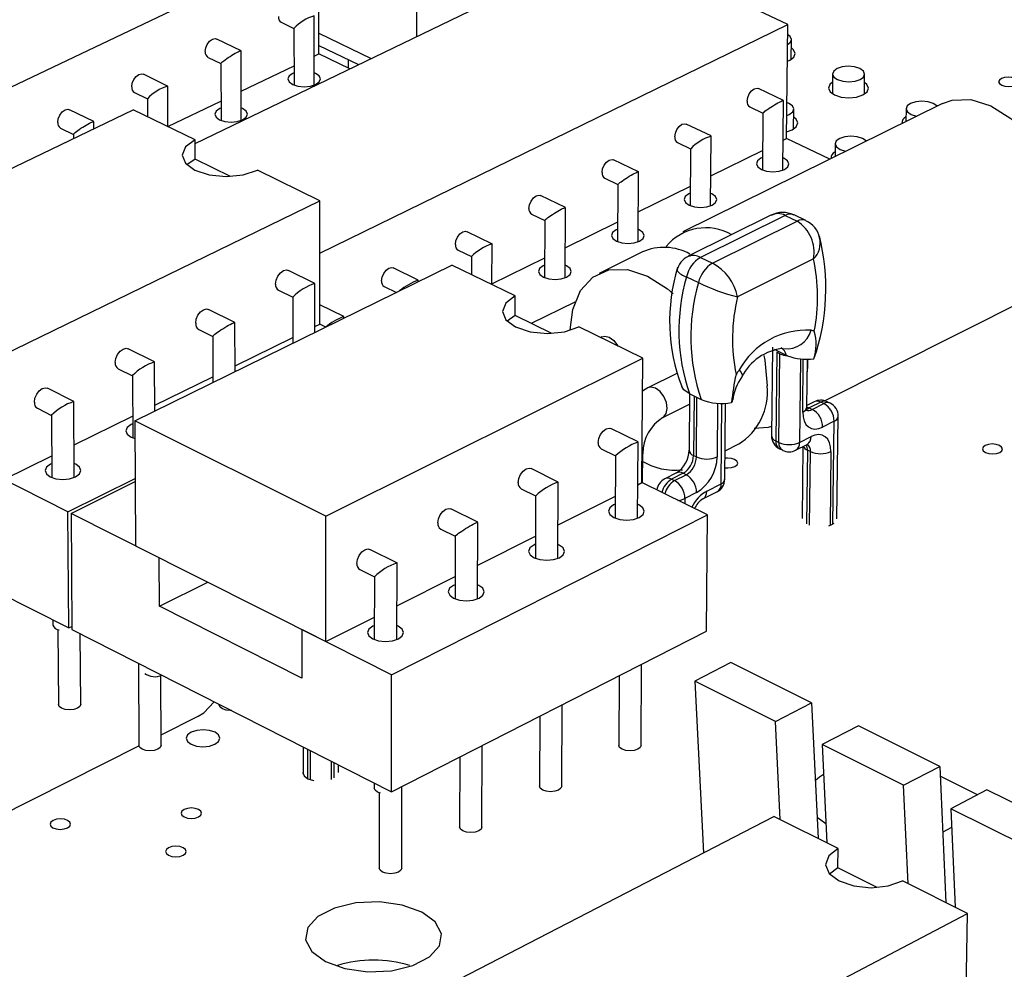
# Model space of a CAD drawing. Extents: x 0 to 211, y 0 to 143.
# Tile 6 of 12: x 133 to 153, y 103 to 122. Entities that reach past the tile are written whole.
import ezdxf

# ---------------------------------------------------------------- set-up
doc = ezdxf.new("R2010")
doc.units = 0
doc.layers.get('0').update_dxf_attribs({"linetype": 'CONTINUOUS'})

msp = doc.modelspace()

# ---------------------------------------------------------------- linework, layer by layer
at = {"color": 7, "linetype": 'CONTINUOUS'}
for p, q in [((132.464, 120.973), (138.973, 124.08)), ((136.414, 119.872), (145.068, 124.049)), ((138.974, 121.726), (138.973, 124.08)), ((148.688, 122.337), (147.476, 122.91)), ((138.193, 122.382), (138.46, 122.254)), ((138.88, 121.083), (138.88, 122.516)), ((138.46, 122.256), (138.461, 121.082)), ((138.996, 117.6), (148.688, 122.337)), ((148.662, 119.973), (148.688, 122.337)), ((137.364, 121.792), (136.862, 122.035)), ((148.76, 121.615), (148.765, 122.025)), ((137.369, 120.353), (137.366, 121.789)), ((138.974, 121.904), (139.799, 121.506)), ((136.679, 121.656), (136.946, 121.527)), ((138.88, 121.681), (138.974, 121.726)), ((139.615, 121.417), (138.974, 121.726)), ((139.58, 121.612), (139.58, 121.434)), ((136.946, 121.529), (136.949, 120.352)), ((137.368, 120.953), (138.461, 121.479)), ((135.843, 121.061), (135.341, 121.305)), ((149.617, 121.314), (149.612, 120.903)), ((150.276, 120.895), (150.281, 121.306)), ((135.848, 120.222), (135.844, 121.059)), ((148.599, 120.764), (148.084, 121.009)), ((135.156, 120.926), (135.423, 120.796)), ((135.423, 120.798), (135.425, 120.428)), ((135.849, 120.221), (136.948, 120.751)), ((148.585, 119.319), (148.601, 120.762)), ((128.566, 117.418), (135.131, 120.571)), ((134.313, 120.327), (133.811, 120.572)), ((136.413, 119.946), (135.131, 120.571)), ((151.891, 120.699), (146.514, 118.04)), ((147.903, 120.628), (148.175, 120.498)), ((148.81, 120.173), (148.814, 120.585)), ((151.139, 120.593), (151.136, 120.325)), ((148.175, 120.5), (148.163, 119.323)), ((133.626, 120.192), (133.893, 120.061)), ((134.315, 120.179), (134.315, 120.324)), ((147.102, 120.028), (146.587, 120.274)), ((133.893, 120.063), (133.893, 119.977)), ((136.415, 119.547), (136.413, 119.946)), ((147.09, 118.58), (147.103, 120.026)), ((148.592, 119.938), (148.662, 119.973)), ((149.558, 119.545), (148.662, 119.973)), ((146.404, 119.892), (146.677, 119.762)), ((146.677, 119.763), (146.667, 118.583)), ((147.096, 119.2), (148.167, 119.729)), ((149.671, 119.867), (149.667, 119.599)), ((136.415, 119.547), (136.243, 119.432)), ((137.145, 119.19), (136.415, 119.547)), ((145.597, 119.288), (145.082, 119.536)), ((138.995, 118.688), (137.702, 119.318)), ((144.898, 119.153), (145.171, 119.021)), ((145.587, 117.837), (145.598, 119.286)), ((145.171, 119.023), (145.163, 117.84)), ((145.592, 118.459), (146.671, 118.991)), ((144.083, 118.544), (143.569, 118.793)), ((132.429, 115.491), (138.995, 118.688)), ((138.996, 116.131), (138.995, 118.688)), ((144.076, 117.091), (144.084, 118.542)), ((143.383, 118.41), (143.657, 118.277)), ((148.34, 118.386), (146.626, 117.537)), ((148.635, 118.382), (146.88, 117.512)), ((148.635, 118.382), (148.883, 118.263)), ((149.066, 118.275), (148.818, 118.394)), ((143.657, 118.279), (143.651, 117.093)), ((144.08, 117.714), (145.166, 118.249)), ((147.129, 117.392), (148.883, 118.263)), ((142.561, 117.796), (142.048, 118.046)), ((142.56, 116.95), (142.563, 117.794)), ((141.861, 117.662), (142.135, 117.529)), ((142.135, 117.53), (142.134, 117.158)), ((142.56, 116.964), (143.653, 117.503)), ((145.678, 117.627), (144.779, 117.182)), ((146.88, 117.512), (147.129, 117.392)), ((149.224, 117.481), (147.648, 116.696)), ((135.165, 114.126), (141.732, 117.354)), ((141.032, 117.044), (140.518, 117.295)), ((143.044, 116.714), (141.732, 117.354)), ((138.892, 116.976), (138.344, 117.245)), ((146.591, 117.113), (146.84, 116.993)), ((138.894, 115.959), (138.894, 116.974)), ((140.33, 116.911), (140.581, 116.788)), ((141.033, 117.01), (141.033, 117.042)), ((138.142, 116.833), (138.435, 116.689)), ((138.435, 116.691), (138.436, 115.734)), ((143.042, 116.312), (143.044, 116.714)), ((149.45, 114.545), (153.855, 116.761)), ((139.494, 116.288), (138.996, 116.533)), ((143.379, 116.148), (144.285, 116.596)), ((137.237, 116.165), (136.689, 116.436)), ((139.495, 116.254), (139.495, 116.286)), ((143.042, 116.312), (142.873, 116.196)), ((143.803, 115.94), (143.042, 116.312)), ((137.241, 115.146), (137.238, 116.163)), ((138.894, 116.08), (138.996, 116.131)), ((139.12, 116.07), (138.996, 116.131)), ((145.687, 115.426), (144.362, 116.072)), ((136.486, 116.023), (136.779, 115.878)), ((136.779, 115.88), (136.782, 114.921)), ((137.241, 115.268), (138.436, 115.855)), ((144.837, 115.87), (144.806, 115.855)), ((148.371, 115.656), (148.352, 113.821)), ((135.572, 115.35), (135.025, 115.621)), ((148.406, 115.611), (148.653, 115.49)), ((148.463, 115.548), (148.443, 113.713)), ((148.525, 115.518), (148.463, 115.548)), ((148.505, 113.683), (148.525, 115.518)), ((148.684, 115.477), (148.653, 115.49)), ((135.578, 114.329), (135.574, 115.347)), ((139.12, 112.153), (145.687, 115.426)), ((145.668, 112.849), (145.687, 115.426)), ((149.083, 114.413), (149.094, 115.408)), ((149.096, 115.274), (149.091, 115.144)), ((149.094, 115.409), (149.096, 115.274)), ((134.82, 115.208), (135.113, 115.062)), ((135.113, 115.064), (135.12, 113.777)), ((135.578, 114.451), (136.781, 115.042)), ((146.392, 115.112), (145.793, 114.812)), ((133.898, 114.53), (133.351, 114.803)), ((145.793, 114.812), (145.682, 114.743)), ((146.655, 114.691), (146.645, 113.52)), ((146.649, 114.694), (146.897, 114.573)), ((133.909, 112.957), (133.899, 114.527)), ((146.1, 114.198), (146.653, 114.474)), ((147.383, 112.916), (147.398, 114.495)), ((149.236, 114.523), (149.083, 114.446)), ((149.374, 114.516), (149.135, 114.395)), ((149.197, 114.365), (149.436, 114.486)), ((149.436, 114.486), (149.374, 114.516)), ((149.564, 114.495), (149.502, 114.525)), ((133.144, 114.389), (133.438, 114.242)), ((133.438, 114.243), (133.447, 112.953)), ((133.905, 113.629), (135.117, 114.225)), ((149.135, 114.395), (149.197, 114.365)), ((149.708, 112.098), (149.734, 114.221)), ((139.12, 112.153), (135.165, 114.126)), ((135.165, 114.126), (135.178, 111.541)), ((146.1, 114.198), (146.106, 114.2)), ((149.649, 114.119), (149.41, 113.999)), ((145.587, 113.692), (145.026, 113.967)), ((145.577, 112.113), (145.589, 113.69)), ((147.389, 113.507), (147.664, 113.646)), ((148.443, 113.713), (148.505, 113.683)), ((148.85, 113.519), (149.09, 113.64)), ((148.931, 113.683), (149.171, 113.803)), ((132.45, 112.914), (133.444, 113.403)), ((144.822, 113.551), (145.122, 113.403)), ((145.122, 113.404), (145.113, 112.116)), ((145.679, 112.843), (145.684, 113.455)), ((146.736, 113.411), (146.798, 113.381)), ((148.521, 113.548), (148.583, 113.518)), ((149.003, 113.596), (148.987, 112.105)), ((149.157, 113.492), (149.095, 113.522)), ((127.327, 113.122), (133.794, 109.84)), ((133.778, 112.246), (131.966, 113.158)), ((143.932, 112.862), (143.372, 113.139)), ((146.385, 113.05), (146.143, 112.929)), ((146.523, 113.043), (146.281, 112.921)), ((146.343, 112.891), (146.584, 113.012)), ((146.584, 113.012), (146.523, 113.043)), ((133.778, 112.246), (135.171, 112.933)), ((133.843, 112.213), (135.171, 112.869)), ((143.925, 111.28), (143.934, 112.86)), ((145.582, 112.806), (145.668, 112.849)), ((147.027, 112.18), (145.668, 112.849)), ((146.281, 112.921), (146.343, 112.891)), ((147.009, 112.675), (147.31, 112.827)), ((143.166, 112.721), (143.466, 112.573)), ((146.799, 112.644), (146.557, 112.522)), ((146.929, 112.512), (147.219, 112.658)), ((143.466, 112.574), (143.46, 111.281)), ((143.929, 111.975), (145.117, 112.572)), ((133.794, 109.84), (133.778, 112.246)), ((133.843, 112.213), (133.858, 109.807)), ((135.668, 111.295), (133.843, 112.213)), ((140.481, 108.872), (147.027, 112.18)), ((142.268, 112.027), (141.707, 112.305)), ((147.006, 109.775), (147.027, 112.18)), ((139.121, 109.557), (139.12, 112.153)), ((142.263, 110.442), (142.269, 112.025)), ((141.5, 111.887), (141.801, 111.738)), ((141.801, 111.739), (141.797, 110.442)), ((142.266, 111.138), (143.462, 111.74)), ((135.178, 111.541), (139.121, 109.557)), ((140.593, 111.188), (140.033, 111.467)), ((135.672, 110.288), (135.668, 111.295)), ((140.592, 109.599), (140.594, 111.186)), ((139.824, 111.048), (140.126, 110.898)), ((135.672, 110.288), (136.674, 110.788)), ((140.126, 110.899), (140.124, 109.598)), ((140.593, 110.297), (141.798, 110.903)), ((138.626, 108.797), (135.672, 110.288)), ((133.467, 110.006), (133.468, 109.9)), ((139.121, 109.557), (140.125, 110.061)), ((133.571, 109.804), (133.582, 108.258)), ((133.794, 109.84), (133.858, 109.872)), ((133.858, 109.807), (140.478, 106.448)), ((140.481, 108.872), (138.625, 109.806)), ((138.625, 109.806), (138.626, 108.797)), ((140.478, 106.448), (147.006, 109.775)), ((134.042, 108.261), (134.033, 109.719)), ((147.512, 109.121), (146.762, 108.738)), ((149.183, 108.291), (147.512, 109.121)), ((135.239, 109.107), (135.248, 107.408)), ((145.649, 107.407), (145.661, 109.089)), ((135.709, 107.41), (135.703, 108.853)), ((140.478, 106.448), (140.481, 108.872)), ((145.197, 108.853), (145.188, 107.41)), ((146.762, 108.738), (146.943, 105.183)), ((148.433, 107.905), (146.762, 108.738)), ((136.911, 108.258), (136.911, 108.245)), ((144.006, 106.565), (144.015, 108.251)), ((148.433, 107.905), (149.183, 108.291)), ((149.183, 108.291), (149.318, 105.478)), ((135.708, 107.628), (136.477, 108.015)), ((143.55, 108.014), (143.543, 106.568)), ((148.533, 105.872), (148.433, 107.905)), ((150.152, 107.81), (149.402, 107.423)), ((151.838, 106.972), (150.152, 107.81)), ((130.779, 105.147), (135.249, 107.397)), ((138.648, 107.376), (138.649, 106.819)), ((142.353, 105.719), (142.359, 107.407)), ((151.088, 106.583), (149.402, 107.423)), ((149.402, 107.423), (149.499, 105.387)), ((141.893, 107.169), (141.889, 105.72)), ((139.384, 106.844), (139.384, 107.003)), ((151.088, 106.583), (151.838, 106.972)), ((151.838, 106.972), (151.963, 104.151)), ((152.62, 106.385), (151.847, 106.769)), ((140.122, 106.629), (140.121, 106.524)), ((140.691, 104.867), (140.693, 106.558)), ((151.181, 104.544), (151.088, 106.583)), ((152.815, 106.487), (152.065, 106.096)), ((154.517, 105.641), (152.815, 106.487)), ((140.227, 106.424), (140.225, 104.868)), ((153.767, 105.249), (152.065, 106.096)), ((152.065, 106.096), (152.156, 104.055)), ((141.897, 102.571), (148.401, 105.938)), ((149.731, 105.27), (148.401, 105.938)), ((149.297, 105.921), (149.479, 105.793)), ((152.083, 105.708), (151.899, 105.612)), ((149.727, 104.872), (149.731, 105.27)), ((149.727, 104.872), (149.552, 104.744)), ((150.538, 104.465), (149.727, 104.872)), ((152.411, 103.927), (151.068, 104.6)), ((145.908, 100.513), (152.411, 103.927)), ((152.372, 101.379), (152.411, 103.927))]:
    msp.add_line(p, q, dxfattribs=at)
at = {"color": 8, "linetype": 'CONTINUOUS'}
for p, q in [((141.007, 122.089), (141.009, 123.453)), ((138.973, 122.154), (140.059, 121.631)), ((148.951, 115.412), (148.931, 113.683)), ((148.998, 114.311), (149.01, 115.41)), ((146.747, 114.646), (146.736, 113.411)), ((146.798, 113.381), (146.808, 114.616)), ((147.236, 114.498), (147.225, 113.381)), ((147.31, 112.827), (147.326, 114.494)), ((149.624, 111.992), (149.649, 114.119)), ((145.684, 113.453), (145.672, 113.411)), ((149.095, 113.522), (149.078, 111.995)), ((149.14, 111.965), (149.157, 113.492)), ((149.583, 113.492), (149.564, 111.963)), ((146.557, 112.522), (146.557, 112.412)), ((138.738, 107.331), (138.738, 106.722)), ((138.8, 106.695), (138.8, 107.3)), ((139.232, 107.08), (139.232, 106.703)), ((139.294, 106.734), (139.294, 107.049))]:
    msp.add_line(p, q, dxfattribs=at)
at = {"color": 7, "linetype": 'CONTINUOUS'}
for points in [[(136.621, 121.774), (136.632, 121.85), (136.664, 121.925), (136.713, 121.988), (136.77, 122.03), (136.827, 122.043), (136.862, 122.035)], [(148.683, 121.922), (148.742, 121.968), (148.765, 122.029), (148.737, 122.09), (148.686, 122.13)], [(136.947, 121.526), (136.947, 121.527), (136.946, 121.532), (136.952, 121.541), (136.965, 121.553), (136.983, 121.569), (137.006, 121.587), (137.034, 121.608), (137.066, 121.63), (137.1, 121.653), (137.136, 121.677), (137.173, 121.699), (137.209, 121.721), (137.244, 121.74), (137.275, 121.758), (137.304, 121.772), (137.327, 121.783), (137.346, 121.79), (137.358, 121.793), (137.364, 121.792)], [(148.68, 121.577), (148.728, 121.597), (148.815, 121.662), (148.844, 121.738), (148.81, 121.814), (148.763, 121.854)], [(149.718, 121.197), (149.827, 121.162), (149.955, 121.15), (150.082, 121.162), (150.188, 121.197), (150.258, 121.249), (150.281, 121.31), (150.254, 121.372), (150.179, 121.424), (150.07, 121.459), (149.943, 121.471), (149.816, 121.459), (149.71, 121.424), (149.64, 121.372), (149.617, 121.31), (149.644, 121.249), (149.718, 121.197)], [(135.098, 121.044), (135.109, 121.12), (135.142, 121.195), (135.19, 121.259), (135.248, 121.3), (135.305, 121.314), (135.341, 121.305)], [(138.461, 121.335), (138.434, 121.323), (138.361, 121.271), (138.335, 121.209), (138.36, 121.147), (138.433, 121.094), (138.542, 121.059), (138.67, 121.047), (138.799, 121.059), (138.908, 121.094), (138.908, 121.094)], [(138.908, 121.094), (138.98, 121.147), (139.006, 121.209), (138.981, 121.271), (138.908, 121.323), (138.88, 121.335)], [(153.12, 121.079), (153.186, 121.058), (153.264, 121.051), (153.341, 121.058), (153.405, 121.079), (153.447, 121.111), (153.461, 121.148), (153.443, 121.185), (153.398, 121.217), (153.332, 121.238), (153.254, 121.245), (153.177, 121.238), (153.113, 121.217), (153.071, 121.185), (153.057, 121.148), (153.074, 121.111), (153.12, 121.079)], [(147.847, 120.746), (147.858, 120.823), (147.891, 120.898), (147.939, 120.962), (147.995, 121.004), (148.052, 121.017), (148.084, 121.009)], [(149.615, 121.144), (149.559, 121.096), (149.53, 121.019), (149.565, 120.943), (149.657, 120.878)], [(149.657, 120.878), (149.794, 120.834), (149.953, 120.819), (150.112, 120.834), (150.245, 120.878), (150.332, 120.943), (150.361, 121.019), (150.326, 121.096), (150.279, 121.136)], [(148.177, 120.497), (148.176, 120.498), (148.177, 120.503), (148.184, 120.512), (148.197, 120.524), (148.216, 120.54), (148.241, 120.559), (148.27, 120.579), (148.302, 120.601), (148.337, 120.625), (148.374, 120.648), (148.411, 120.671), (148.448, 120.692), (148.482, 120.712), (148.514, 120.729), (148.542, 120.744), (148.565, 120.754), (148.583, 120.762), (148.595, 120.765), (148.599, 120.764)], [(151.782, 120.645), (151.778, 120.65), (151.703, 120.703), (151.594, 120.737), (151.466, 120.75), (151.339, 120.737), (151.232, 120.703), (151.162, 120.65), (151.14, 120.589), (151.168, 120.527), (151.242, 120.475), (151.242, 120.475)], [(151.891, 120.699), (152.095, 120.771), (152.482, 120.782), (152.896, 120.652), (153.308, 120.391), (153.69, 120.016), (154.017, 119.552), (154.264, 119.032), (154.416, 118.491), (154.462, 117.967)], [(133.567, 120.31), (133.578, 120.386), (133.611, 120.462), (133.66, 120.525), (133.717, 120.567), (133.775, 120.581), (133.811, 120.572)], [(136.948, 120.606), (136.922, 120.595), (136.849, 120.542), (136.822, 120.48), (136.847, 120.418), (136.92, 120.365), (137.029, 120.329), (137.157, 120.317), (137.286, 120.329), (137.396, 120.365), (137.396, 120.365)], [(137.396, 120.365), (137.469, 120.418), (137.495, 120.48), (137.47, 120.542), (137.397, 120.595), (137.369, 120.607)], [(148.668, 120.454), (148.72, 120.475), (148.791, 120.527), (148.814, 120.589), (148.787, 120.65), (148.713, 120.703), (148.67, 120.72)], [(148.664, 120.115), (148.777, 120.154), (148.865, 120.22), (148.894, 120.297), (148.86, 120.374), (148.812, 120.414)], [(151.242, 120.475), (151.352, 120.44), (151.363, 120.438)], [(133.895, 120.06), (133.894, 120.061), (133.893, 120.066), (133.899, 120.075), (133.911, 120.087), (133.929, 120.103), (133.953, 120.121), (133.981, 120.142), (134.012, 120.164), (134.046, 120.187), (134.083, 120.211), (134.119, 120.233), (134.156, 120.255), (134.19, 120.275), (134.222, 120.292), (134.251, 120.306), (134.275, 120.317), (134.294, 120.324), (134.307, 120.328), (134.313, 120.327)], [(146.348, 120.011), (146.36, 120.087), (146.392, 120.163), (146.441, 120.227), (146.497, 120.269), (146.554, 120.282), (146.587, 120.274)], [(136.413, 119.946), (136.214, 119.802), (136.142, 119.633), (136.21, 119.463), (136.407, 119.318), (136.703, 119.222), (137.053, 119.188), (137.404, 119.222), (137.702, 119.318)], [(150.315, 119.92), (150.311, 119.925), (150.236, 119.977), (150.127, 120.013), (149.998, 120.025), (149.871, 120.013), (149.764, 119.977), (149.694, 119.925), (149.671, 119.863), (149.698, 119.801), (149.773, 119.748), (149.773, 119.748)], [(149.773, 119.748), (149.883, 119.713), (149.893, 119.711)], [(144.841, 119.271), (144.853, 119.348), (144.886, 119.424), (144.934, 119.488), (144.991, 119.53), (145.048, 119.544), (145.082, 119.536)], [(148.166, 119.579), (148.133, 119.565), (148.062, 119.512), (148.038, 119.449), (148.066, 119.386), (148.141, 119.333), (148.251, 119.297), (148.381, 119.285), (148.51, 119.297), (148.618, 119.333), (148.618, 119.333)], [(148.618, 119.333), (148.69, 119.386), (148.713, 119.449), (148.685, 119.512), (148.61, 119.565), (148.588, 119.575)], [(145.172, 119.021), (145.172, 119.021), (145.172, 119.026), (145.179, 119.035), (145.192, 119.047), (145.211, 119.063), (145.236, 119.081), (145.265, 119.102), (145.297, 119.124), (145.332, 119.148), (145.369, 119.171), (145.406, 119.194), (145.443, 119.216), (145.478, 119.235), (145.509, 119.253), (145.538, 119.267), (145.561, 119.278), (145.579, 119.285), (145.591, 119.289), (145.597, 119.288)], [(143.327, 118.528), (143.339, 118.605), (143.371, 118.681), (143.42, 118.745), (143.477, 118.787), (143.534, 118.801), (143.569, 118.793)], [(146.669, 118.841), (146.637, 118.827), (146.566, 118.774), (146.541, 118.71), (146.569, 118.647), (146.644, 118.594), (146.754, 118.558), (146.884, 118.545), (147.014, 118.558), (147.122, 118.594), (147.122, 118.594)], [(147.122, 118.594), (147.194, 118.647), (147.218, 118.71), (147.191, 118.774), (147.116, 118.827), (147.093, 118.837)], [(143.658, 118.277), (143.658, 118.277), (143.658, 118.282), (143.665, 118.291), (143.678, 118.303), (143.697, 118.319), (143.721, 118.337), (143.75, 118.358), (143.782, 118.38), (143.818, 118.403), (143.854, 118.426), (143.892, 118.449), (143.928, 118.471), (143.963, 118.491), (143.995, 118.509), (144.023, 118.523), (144.047, 118.534), (144.065, 118.541), (144.078, 118.545), (144.083, 118.544)], [(145.165, 118.099), (145.134, 118.085), (145.061, 118.032), (145.037, 117.968), (145.064, 117.905), (145.139, 117.851), (145.25, 117.815), (145.38, 117.802), (145.509, 117.815), (145.619, 117.851), (145.619, 117.851)], [(145.619, 117.851), (145.691, 117.905), (145.716, 117.968), (145.688, 118.032), (145.613, 118.085), (145.589, 118.096)], [(141.804, 117.78), (141.816, 117.857), (141.848, 117.934), (141.897, 117.998), (141.955, 118.04), (142.012, 118.054), (142.048, 118.046)], [(140.273, 117.029), (140.285, 117.106), (140.318, 117.183), (140.367, 117.247), (140.424, 117.29), (140.482, 117.304), (140.518, 117.295)], [(143.652, 117.353), (143.622, 117.34), (143.549, 117.286), (143.524, 117.222), (143.551, 117.158), (143.626, 117.104), (143.737, 117.068), (143.867, 117.055), (143.997, 117.068), (144.107, 117.104), (144.107, 117.104)], [(144.107, 117.104), (144.18, 117.158), (144.205, 117.222), (144.178, 117.286), (144.103, 117.34), (144.078, 117.351)], [(138.08, 116.96), (138.093, 117.042), (138.128, 117.124), (138.181, 117.193), (138.243, 117.239), (138.305, 117.254), (138.344, 117.245)], [(144.179, 116.015), (144.235, 116.435), (144.396, 116.825), (144.651, 117.104), (144.982, 117.253), (145.368, 117.261), (145.781, 117.127), (146.194, 116.861), (146.315, 116.756)], [(143.044, 116.714), (142.845, 116.567), (142.777, 116.393), (142.85, 116.219), (143.052, 116.072), (143.354, 115.973), (143.709, 115.938), (144.063, 115.973), (144.362, 116.072)], [(136.424, 116.149), (136.436, 116.232), (136.471, 116.314), (136.524, 116.384), (136.587, 116.43), (136.649, 116.445), (136.689, 116.436)], [(136.78, 115.877), (136.78, 115.878), (136.78, 115.883), (136.786, 115.892), (136.8, 115.905), (136.82, 115.922), (136.845, 115.941), (136.876, 115.963), (136.91, 115.987), (136.948, 116.012), (136.987, 116.037), (137.027, 116.062), (137.067, 116.086), (137.105, 116.107), (137.139, 116.126), (137.17, 116.142), (137.196, 116.154), (137.216, 116.162), (137.23, 116.166), (137.237, 116.165)], [(144.837, 115.87), (144.898, 115.885), (144.991, 115.862), (145.085, 115.794), (145.164, 115.69), (145.171, 115.677)], [(134.758, 115.334), (134.77, 115.417), (134.805, 115.5), (134.859, 115.57), (134.921, 115.616), (134.984, 115.631), (135.025, 115.621)], [(148.192, 115.481), (148.212, 115.385), (148.261, 114.856)], [(146.649, 114.694), (146.538, 114.77), (146.496, 114.84)], [(133.082, 114.515), (133.094, 114.598), (133.13, 114.681), (133.183, 114.751), (133.246, 114.797), (133.31, 114.812), (133.351, 114.803)], [(147.541, 114.577), (147.534, 114.524), (147.526, 114.509)], [(148.998, 114.311), (149.005, 114.213), (149.027, 114.127), (149.065, 114.056), (149.116, 114.003), (149.179, 113.969), (149.251, 113.958), (149.329, 113.967), (149.41, 113.999)], [(149.091, 114.34), (149.093, 114.338), (149.085, 114.367), (149.083, 114.413)], [(135.118, 114.064), (135.089, 114.051), (135.008, 113.992), (134.979, 113.922), (135.006, 113.852), (135.085, 113.792), (135.167, 113.762)], [(144.762, 113.677), (144.775, 113.761), (144.81, 113.844), (144.863, 113.914), (144.926, 113.96), (144.988, 113.976), (145.026, 113.967)], [(148.354, 114.008), (148.279, 113.989), (147.991, 113.972)], [(149.583, 113.492), (149.576, 113.59), (149.553, 113.675), (149.516, 113.746), (149.465, 113.799), (149.402, 113.832), (149.33, 113.844), (149.252, 113.834), (149.171, 113.803)], [(149.09, 113.64), (149.112, 113.649), (149.11, 113.649)], [(152.785, 113.474), (152.854, 113.452), (152.933, 113.444), (153.012, 113.452), (153.078, 113.474), (153.122, 113.507), (153.136, 113.547), (153.118, 113.586), (153.071, 113.619), (153.003, 113.642), (152.923, 113.649), (152.845, 113.642), (152.778, 113.619), (152.735, 113.586), (152.721, 113.547), (152.739, 113.507), (152.785, 113.474)], [(133.445, 113.241), (133.416, 113.228), (133.335, 113.169), (133.305, 113.099), (133.332, 113.028), (133.411, 112.968), (133.53, 112.929), (133.672, 112.915), (133.813, 112.929), (133.934, 112.968)], [(133.934, 112.968), (134.016, 113.028), (134.045, 113.099), (134.018, 113.169), (133.939, 113.228), (133.907, 113.243)], [(147.386, 113.157), (147.447, 113.152), (147.526, 113.16), (147.593, 113.182), (147.637, 113.216), (147.651, 113.255), (147.634, 113.295), (147.588, 113.328), (147.521, 113.35), (147.441, 113.358), (147.388, 113.355)], [(143.105, 112.848), (143.118, 112.932), (143.154, 113.015), (143.207, 113.085), (143.27, 113.132), (143.332, 113.148), (143.372, 113.139)], [(145.115, 112.405), (145.081, 112.389), (145.002, 112.329), (144.975, 112.259), (145.005, 112.188), (145.087, 112.128), (145.208, 112.088), (145.35, 112.074), (145.492, 112.088), (145.611, 112.128), (145.611, 112.128)], [(145.611, 112.128), (145.691, 112.188), (145.717, 112.259), (145.687, 112.329), (145.606, 112.389), (145.579, 112.401)], [(141.439, 112.014), (141.452, 112.098), (141.488, 112.181), (141.541, 112.252), (141.604, 112.299), (141.667, 112.315), (141.707, 112.305)], [(141.802, 111.737), (141.802, 111.737), (141.802, 111.742), (141.809, 111.751), (141.823, 111.764), (141.844, 111.78), (141.87, 111.8), (141.902, 111.822), (141.937, 111.846), (141.976, 111.871), (142.016, 111.896), (142.057, 111.921), (142.097, 111.945), (142.135, 111.967), (142.17, 111.986), (142.201, 112.002), (142.227, 112.015), (142.248, 112.023), (142.261, 112.027), (142.268, 112.027)], [(149.542, 111.955), (149.602, 111.979), (149.652, 112.012)], [(143.462, 111.572), (143.428, 111.557), (143.348, 111.497), (143.321, 111.426), (143.35, 111.355), (143.432, 111.294), (143.553, 111.254), (143.696, 111.24), (143.838, 111.254), (143.958, 111.294), (143.958, 111.294)], [(143.958, 111.294), (144.038, 111.355), (144.065, 111.426), (144.035, 111.497), (143.954, 111.557), (143.927, 111.569)], [(139.763, 111.175), (139.776, 111.259), (139.812, 111.342), (139.866, 111.413), (139.929, 111.46), (139.992, 111.477), (140.033, 111.467)], [(141.798, 110.735), (141.764, 110.72), (141.684, 110.66), (141.656, 110.588), (141.685, 110.516), (141.767, 110.456), (141.888, 110.415), (142.031, 110.401), (142.174, 110.415), (142.295, 110.456), (142.295, 110.456)], [(142.295, 110.456), (142.375, 110.516), (142.403, 110.588), (142.373, 110.66), (142.292, 110.72), (142.264, 110.733)], [(140.125, 109.893), (140.091, 109.878), (140.01, 109.817), (139.982, 109.745), (140.011, 109.673), (140.092, 109.612), (140.214, 109.571), (140.357, 109.557), (140.5, 109.571), (140.622, 109.612)], [(140.622, 109.612), (140.702, 109.673), (140.731, 109.745), (140.702, 109.817), (140.62, 109.878), (140.592, 109.891)], [(136.477, 108.015), (136.591, 108.084), (136.81, 108.31)], [(134.042, 108.261), (134.042, 108.259), (134.023, 108.215), (133.973, 108.177), (133.898, 108.152), (133.809, 108.143), (133.722, 108.152), (133.647, 108.177), (133.598, 108.215), (133.582, 108.258)], [(137.163, 108.13), (137.14, 108.13), (137.052, 108.139), (136.978, 108.164), (136.928, 108.202), (136.911, 108.245)], [(136.329, 107.43), (136.442, 107.392), (136.575, 107.379), (136.709, 107.392), (136.822, 107.43), (136.898, 107.488), (136.925, 107.555), (136.899, 107.623), (136.824, 107.68), (136.712, 107.718), (136.578, 107.732), (136.445, 107.718), (136.332, 107.68), (136.256, 107.623), (136.228, 107.555), (136.254, 107.488), (136.329, 107.43)], [(135.64, 107.326), (135.565, 107.301), (135.477, 107.292), (135.388, 107.301), (135.314, 107.326), (135.264, 107.364), (135.248, 107.408)], [(135.709, 107.41), (135.709, 107.409), (135.691, 107.364), (135.64, 107.326)], [(145.649, 107.407), (145.632, 107.364), (145.583, 107.326), (145.509, 107.301), (145.421, 107.292), (145.332, 107.301), (145.257, 107.326), (145.206, 107.364), (145.188, 107.409), (145.188, 107.41)], [(138.649, 106.864), (138.646, 106.842), (138.673, 106.774), (138.748, 106.716)], [(138.748, 106.716), (138.861, 106.678), (138.871, 106.676)], [(149.431, 106.808), (149.347, 106.751), (149.261, 106.678)], [(140.251, 106.417), (140.19, 106.44), (140.139, 106.478), (140.121, 106.524), (140.121, 106.524)], [(144.006, 106.565), (143.989, 106.522), (143.939, 106.483), (143.865, 106.458), (143.776, 106.449), (143.687, 106.458), (143.612, 106.483), (143.561, 106.522), (143.543, 106.567), (143.543, 106.568)], [(136.182, 105.926), (136.251, 105.902), (136.332, 105.894), (136.414, 105.902), (136.483, 105.926), (136.529, 105.961), (136.546, 106.003), (136.53, 106.044), (136.484, 106.079), (136.416, 106.103), (136.334, 106.111), (136.253, 106.103), (136.184, 106.079), (136.137, 106.044), (136.12, 106.003), (136.136, 105.961), (136.182, 105.926)], [(133.468, 105.701), (133.537, 105.678), (133.618, 105.669), (133.7, 105.678), (133.769, 105.701), (133.816, 105.736), (133.833, 105.778), (133.818, 105.819), (133.772, 105.855), (133.704, 105.878), (133.622, 105.886), (133.541, 105.878), (133.471, 105.855), (133.424, 105.819), (133.407, 105.778), (133.423, 105.736), (133.468, 105.701)], [(142.353, 105.719), (142.336, 105.674), (142.286, 105.636), (142.211, 105.61), (142.122, 105.601), (142.033, 105.61), (141.958, 105.636), (141.907, 105.674), (141.889, 105.719), (141.889, 105.72)], [(135.862, 105.133), (135.931, 105.109), (136.012, 105.101), (136.094, 105.109), (136.163, 105.133), (136.21, 105.168), (136.227, 105.21), (136.211, 105.252), (136.165, 105.287), (136.096, 105.311), (136.015, 105.319), (135.933, 105.311), (135.863, 105.287), (135.817, 105.252), (135.8, 105.21), (135.816, 105.168), (135.862, 105.133)], [(149.731, 105.27), (149.536, 105.117), (149.472, 104.936), (149.549, 104.754), (149.755, 104.6), (150.06, 104.497), (150.417, 104.461), (150.771, 104.497), (151.068, 104.6)], [(140.691, 104.867), (140.673, 104.822), (140.623, 104.783), (140.547, 104.758), (140.458, 104.748), (140.369, 104.758), (140.294, 104.783), (140.243, 104.822), (140.225, 104.867), (140.225, 104.868)], [(139.11, 102.93), (139.513, 102.785), (139.988, 102.72), (140.478, 102.742), (140.923, 102.849), (141.27, 103.028), (141.476, 103.257), (141.517, 103.508), (141.388, 103.751), (141.106, 103.957), (140.704, 104.101), (140.23, 104.166), (139.743, 104.144), (139.299, 104.038), (138.952, 103.861), (138.745, 103.633), (138.701, 103.381), (138.828, 103.138), (139.11, 102.93)]]:
    msp.add_lwpolyline(points, dxfattribs=at)
at = {"color": 8, "linetype": 'CONTINUOUS'}
for points in [[(147.683, 115.183), (147.722, 115.127), (147.743, 115.082), (147.744, 115.048), (147.74, 115.039)], [(146.106, 114.2), (146.118, 114.209), (146.172, 114.279), (146.192, 114.385), (146.174, 114.508), (146.122, 114.631), (146.042, 114.735), (145.948, 114.804), (145.854, 114.827), (145.793, 114.812)], [(149.082, 114.413), (149.093, 114.411), (149.135, 114.395)], [(149.084, 114.378), (149.094, 114.38), (149.135, 114.395)]]:
    msp.add_lwpolyline(points, dxfattribs=at)
at = {"color": 7, "linetype": 'CONTINUOUS'}
for centre, radius, start, end in [((138.253, 122.484), 0.118, 172.2722, 239.8814), ((139.144, 121.622), 0.933, 106.4601, 137.1655), ((136.738, 121.758), 0.118, 172.4424, 239.8651), ((135.216, 121.028), 0.118, 172.6149, 239.8446), ((136.105, 120.168), 0.928, 106.3003, 137.2681), ((147.962, 120.728), 0.116, 171.1216, 239.6214), ((151.19, 120.296), 0.137, 112.6646, 184.7897), ((133.685, 120.295), 0.119, 172.7873, 239.8237), ((146.463, 119.993), 0.117, 171.2901, 239.6134), ((147.445, 118.997), 1.085, 108.3424, 135.0295), ((149.722, 119.569), 0.138, 112.9811, 184.4823), ((144.957, 119.254), 0.117, 171.4605, 239.6041), ((143.443, 118.511), 0.117, 171.6311, 239.5927), ((148.583, 117.94), 0.506, 62.6788, 118.5157), ((146.992, 117.054), 1.072, 60.0527, 140.2748), ((148.476, 117.62), 0.76, 349.4143, 57.6263), ((148.889, 117.837), 0.465, 10.3624, 68.0911), ((145.001, 116.873), 4.476, 340.9164, 14.0533), ((141.92, 117.764), 0.118, 171.8041, 239.5771), ((142.897, 116.772), 1.075, 108.131, 135.1699), ((146.125, 116.614), 1.107, 61.1374, 113.7933), ((146.785, 117.172), 0.395, 113.637, 170.2916), ((147.195, 116.98), 0.618, 120.623, 167.5712), ((145.621, 116.702), 3.686, 348.751, 12.196), ((150.047, 116.199), 3.805, 163.121, 200.9504), ((147.444, 116.859), 0.619, 120.6449, 167.5625), ((146.649, 116.493), 1.02, 11.5132, 61.9121), ((150.451, 115.995), 4.018, 163.8458, 198.903), ((138.206, 116.942), 0.127, 172.2325, 239.5892), ((139.235, 115.906), 1.12, 107.733, 135.5659), ((140.39, 117.012), 0.118, 171.977, 239.561), ((141.541, 115.727), 1.412, 111.1591, 129.2434), ((150.701, 115.873), 4.021, 163.8354, 198.8787), ((148.553, 120.409), 3.822, 243.3675, 256.2993), ((151.198, 115.828), 3.654, 166.257, 191.695), ((140.001, 114.973), 1.41, 111.1055, 129.2808), ((136.55, 116.133), 0.127, 172.4215, 239.5647), ((149.078, 114.416), 1.591, 86.5885, 151.2077), ((149.081, 115.635), 0.381, 65.981, 76.0707), ((148.317, 115.71), 0.959, 341.9422, 16.5105), ((148.698, 114.564), 1.069, 95.6219, 153.66), ((148.72, 115.945), 0.469, 245.4659, 265.6006), ((149.08, 116.507), 1.103, 248.9737, 277.7422), ((134.884, 115.318), 0.127, 172.6083, 239.544), ((135.91, 114.286), 1.114, 107.5735, 135.6681), ((151.396, 114.183), 3.884, 166.5384, 175.1863), ((148.578, 114.426), 1.039, 143.8371, 172.522), ((149.011, 114.221), 1.64, 144.1013, 148.1267), ((147.006, 114.723), 1.263, 301.4263, 6.0324), ((133.209, 114.499), 0.128, 172.8006, 239.5149), ((134.233, 113.468), 1.11, 107.4927, 135.7193), ((147.314, 115.549), 1.061, 246.8874, 281.5388), ((149.371, 114.254), 0.301, 64.0914, 116.7106), ((149.223, 114.116), 0.426, 0.343, 60.0572), ((149.433, 114.224), 0.301, 359.3083, 64.0927), ((148.984, 113.996), 0.427, 0.3593, 60.036), ((146.574, 113.444), 0.89, 122.145, 179.2829), ((148.653, 113.818), 0.301, 179.4003, 243.976), ((144.886, 113.659), 0.126, 171.4141, 239.32), ((146.031, 112.445), 1.321, 109.5544, 133.4488), ((148.718, 114.167), 0.53, 246.2837, 293.7164), ((146.071, 113.531), 0.574, 303.1419, 358.8952), ((146.294, 113.421), 0.442, 301.1659, 358.7232), ((148.715, 113.788), 0.301, 243.9755, 296.776), ((149.37, 113.975), 0.528, 246.2683, 293.7317), ((146.368, 114.485), 1.381, 238.8711, 275.8909), ((146.355, 113.391), 0.442, 301.1714, 358.719), ((147.012, 113.867), 0.531, 246.2599, 293.7401), ((146.34, 113.401), 0.886, 301.2058, 358.6914), ((146.368, 112.64), 0.431, 0.5384, 59.8027), ((143.23, 112.83), 0.126, 171.6047, 239.3013), ((144.373, 111.619), 1.317, 109.4844, 133.4955), ((146.279, 112.659), 0.302, 116.7111, 172.9484), ((146.126, 112.518), 0.432, 0.5549, 59.7812), ((147.122, 112.9), 0.257, 291.4081, 3.5169), ((147.15, 112.152), 0.422, 121.5809, 157.6976), ((141.564, 111.996), 0.126, 171.7924, 239.2856), ((139.889, 111.157), 0.127, 171.9853, 239.2618), ((141.028, 109.951), 1.309, 109.3443, 133.5872), ((133.604, 109.939), 0.142, 196.0983, 265.8574), ((135.578, 109.191), 0.361, 234.3246, 293.8736), ((140.107, 100.421), 2.541, 72.8449, 107.1286)]:
    msp.add_arc(centre, radius, start, end, dxfattribs=at)
at = {"color": 8, "linetype": 'CONTINUOUS'}
for centre, radius, start, end in [((148.491, 118.12), 0.299, 61.2672, 119.6305), ((148.738, 118.204), 0.206, 67.417, 120.3091), ((148.987, 118.089), 0.202, 66.9396, 120.888), ((148.889, 117.811), 0.471, 315.3699, 13.3984), ((146.738, 117.286), 0.267, 57.698, 113.9167), ((146.677, 117.456), 0.354, 218.0907, 256.0547), ((148.667, 116.146), 0.525, 263.6871, 344.339), ((148.451, 115.466), 0.203, 6.9737, 61.3399), ((149.298, 114.383), 0.153, 60.052, 113.9601), ((149.447, 114.395), 0.141, 66.9442, 121.1582), ((149.509, 114.365), 0.141, 66.946, 121.1655), ((148.956, 114.432), 0.128, 289.2153, 351.4061), ((149.124, 114.486), 0.142, 246.7488, 301.167), ((149.607, 114.24), 0.128, 289.2699, 351.4232), ((148.479, 113.835), 0.127, 186.2305, 254.0193), ((148.614, 113.692), 0.172, 173.0995, 237.1313), ((148.671, 113.66), 0.167, 172.0904, 238.1301), ((148.761, 113.665), 0.171, 301.4717, 5.8461), ((148.869, 113.532), 0.226, 357.4058, 26.0454), ((149, 113.786), 0.171, 301.4612, 5.8193), ((148.972, 113.509), 0.186, 354.6882, 46.8332), ((146.771, 113.534), 0.127, 186.2111, 253.8867), ((149.151, 113.669), 0.157, 206.1153, 249.2291), ((146.446, 112.911), 0.152, 59.7255, 113.8808), ((146.511, 112.543), 0.442, 121.2731, 166.5453), ((146.573, 112.513), 0.443, 121.2788, 166.5429), ((146.205, 112.79), 0.152, 59.6981, 113.8739), ((147.131, 112.815), 0.18, 299.2636, 3.9171), ((147.273, 112.932), 0.111, 289.3222, 351.5064), ((147.388, 112.021), 0.756, 120.0589, 155.0382), ((146.838, 112.657), 0.172, 302.7921, 5.9475), ((146.369, 112.919), 0.44, 275.8848, 295.3688)]:
    msp.add_arc(centre, radius, start, end, dxfattribs=at)

doc.saveas('drawing.dxf')
